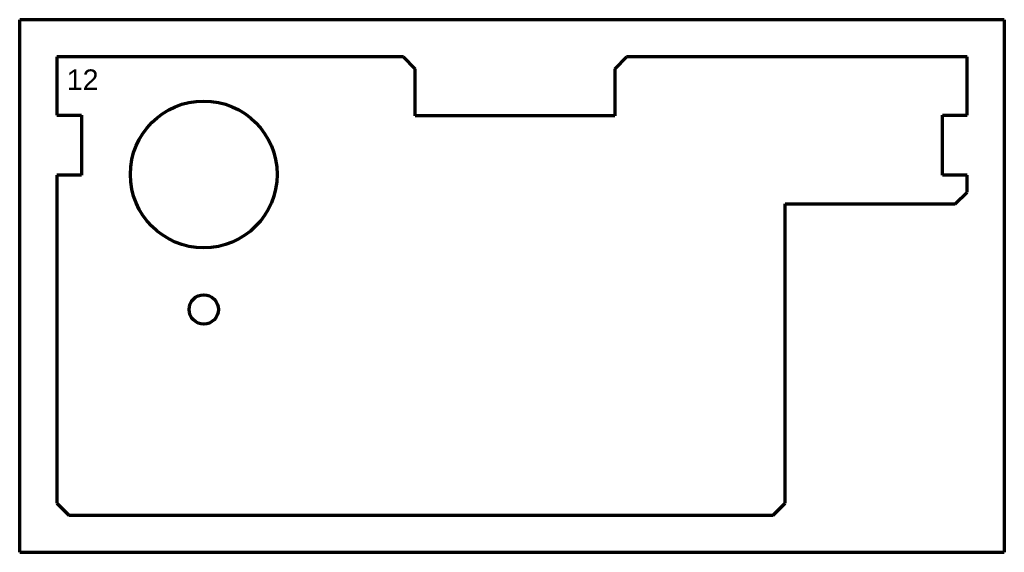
# Model space of a CAD drawing. Header units: millimetres. Extents: x 60 to 228, y 70 to 161.
import ezdxf

# ---------------------------------------------------------------- set-up
doc = ezdxf.new("R2010")
doc.units = ezdxf.units.MM
doc.layers.add('1', color=7, linetype='Continuous', true_color=0xffffff)
doc.styles.add('Arial', font='Arial')

msp = doc.modelspace()

# ---------------------------------------------------------------- linework, layer by layer
at = {"layer": '1', "color": 8, "linetype": 'Continuous', "lineweight": 70}
for p, q in [((59.805145, 70.147186), (59.805145, 160.847186)), ((227.505145, 160.847186), (59.805145, 160.847186)), ((227.505145, 160.847186), (227.505145, 70.147186)), ((59.805145, 70.147186), (227.505145, 70.147186))]:
    msp.add_line(p, q, dxfattribs=at)
at = {"layer": '1', "color": 175, "linetype": 'Continuous', "lineweight": 70}
for p, q in [((125.155145, 154.497186), (66.155145, 154.497186)), ((66.155145, 154.497186), (66.155145, 144.597186)), ((127.155145, 152.497186), (125.155145, 154.497186)), ((163.155145, 154.497186), (161.155145, 152.497186)), ((221.155145, 154.497186), (163.155145, 154.497186)), ((221.155145, 144.597186), (221.155145, 154.497186)), ((127.155145, 144.497186), (127.155145, 152.497186)), ((161.155145, 152.497186), (161.155145, 144.497186)), ((66.155145, 144.597186), (70.355145, 144.597186)), ((70.355145, 144.597186), (70.355145, 134.397186)), ((161.155145, 144.497186), (127.155145, 144.497186)), ((216.955145, 134.397186), (216.955145, 144.597186)), ((216.955145, 144.597186), (221.155145, 144.597186)), ((66.155145, 134.397186), (66.155145, 78.497186)), ((70.355145, 134.397186), (66.155145, 134.397186)), ((221.155145, 134.397186), (216.955145, 134.397186)), ((221.155145, 131.497186), (221.155145, 134.397186)), ((219.155145, 129.497186), (221.155145, 131.497186)), ((190.155145, 78.497186), (190.155145, 129.497186)), ((190.155145, 129.497186), (219.155145, 129.497186)), ((66.155145, 78.497186), (68.155145, 76.497186)), ((188.155145, 76.497186), (190.155145, 78.497186)), ((68.155145, 76.497186), (188.155145, 76.497186))]:
    msp.add_line(p, q, dxfattribs=at)
for centre, radius in [((91.155145, 134.497186), 12.5), ((91.155145, 111.497186), 2.5)]:
    msp.add_circle(centre, radius, dxfattribs=at)

# ---------------------------------------------------------------- texts
at = {"layer": '1', "color": 18, "linetype": 'Continuous', "lineweight": 13, "insert": (67.803665, 142.766879), "char_height": 3.5, "attachment_point": 7, "line_spacing_factor": 1.047437, "style": 'Arial'}
msp.add_mtext('\\fArial|b0|i0;\\W1.0000;12\\P ', dxfattribs=at)

doc.saveas('drawing.dxf')
